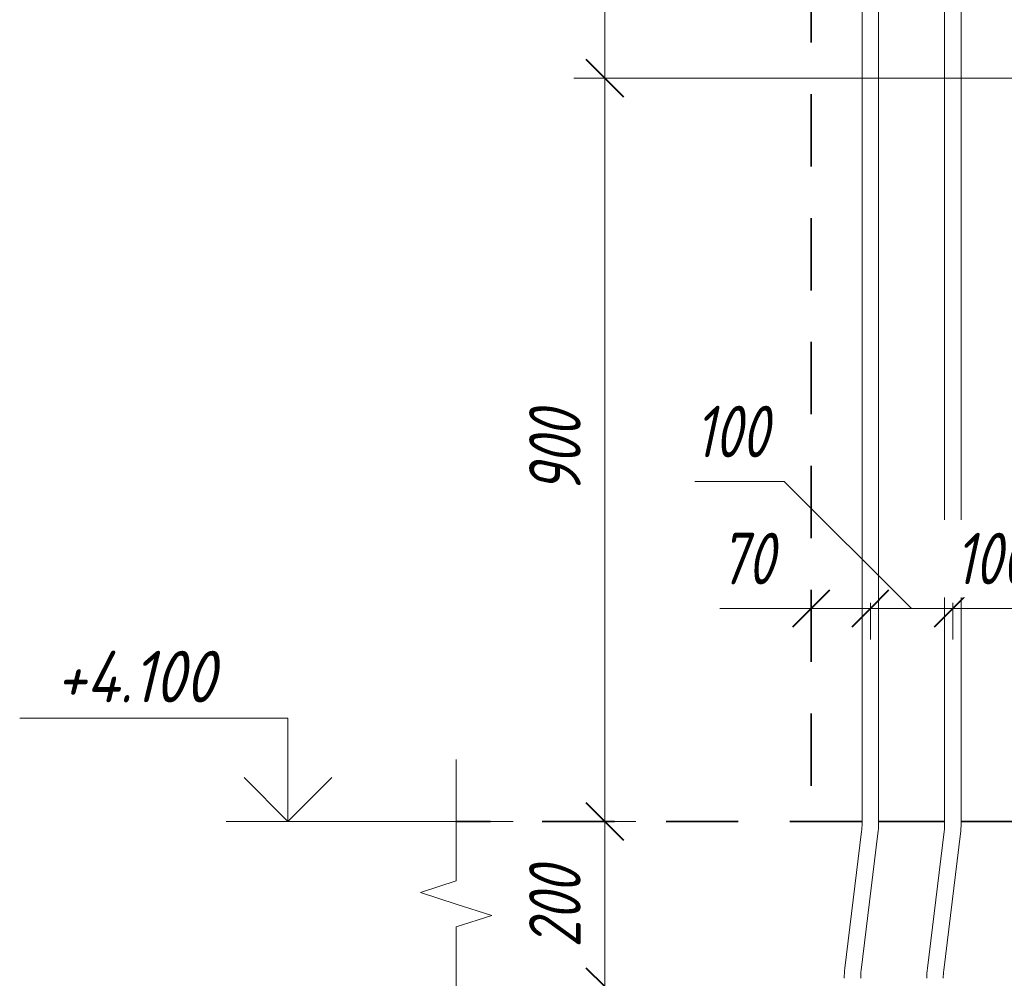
# Model space of a CAD drawing. Header units: millimetres. Extents: x 55419 to 67997, y -118926 to 7424.
# Tile 27 of 38: x 58876 to 60069, y 3910 to 5071. Entities that reach past the tile are written whole.
import ezdxf

# ---------------------------------------------------------------- set-up
doc = ezdxf.new("R2010")
doc.units = ezdxf.units.MM
doc.linetypes.add('01 Штриховая _4 мм_', pattern=[150, 87.5, -62.5])
for name, color, linetype, lineweight in [('A-____-____-DIMS', 211, 'Continuous', 9), ('A-____-____-DIMS-25', 211, 'Continuous', 9), ('A-____-NOTE-TEXT', 131, 'Continuous', 20), ('A-DETL-GENF-OTLN', 92, 'Continuous', 20), ('A-FLOR-____-MCUT', 192, 'Continuous', 50), ('G-____-____-DIMS', 111, 'Continuous', 9), ('S-COLS-____-OTLN', 52, 'Continuous', 20), ('S-RBAR-____-OTLN', 171, 'Continuous', 100)]:
    doc.layers.add(name, color=color, linetype=linetype, lineweight=lineweight)
doc.styles.add('GOST Common_I_5', font='GOST_Common Italic.ttf', dxfattribs={"width": 0.8, "height": 62.5})
doc.styles.add('GOST Common_I_6', font='GOST_Common Italic.ttf', dxfattribs={"width": 0.9, "height": 62.5})
doc.dimstyles.new('ADSK_Округление_5мм__Узкий__3', dxfattribs={"dimscale": 304.8, "dimtxt": 0.206224, "dimasz": 0.147638, "dimexe": 0.123031, "dimexo": 0.000269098, "dimgap": 0.032808, "dimtad": 1, "dimdec": 0, "dimlfac": 304.8, "dimrnd": 5, "dimdsep": 46, "dimtxsty": 'GOST Common_I_5', "dimblk1": 'OBLIQUE', "dimblk2": 'OBLIQUE', "dimsah": 1, "dimcen": 0.09, "dimdle": 0.123031, "dimazin": 0, "dimtfac": 1, "dimtdec": 4, "dimtix": 1, "dimtmove": 1, "dimatfit": 3, "dimfxl": 1, "dimtvp": 1, "dimtfill": 1, "dimtolj": 1, "dimtzin": 0, "dimlwd": 20, "dimlwe": 20, "dimarcsym": 2})
doc.dimstyles.new('ADSK_Округление_5мм__Узкий__4', dxfattribs={"dimscale": 304.8, "dimtxt": 0.206224, "dimasz": 0.147638, "dimexe": 0.123031, "dimexo": 0.000269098, "dimgap": 0.032808, "dimtad": 1, "dimdec": 0, "dimlfac": 304.8, "dimrnd": 5, "dimdsep": 46, "dimtxsty": 'GOST Common_I_5', "dimblk1": 'OBLIQUE', "dimblk2": 'OBLIQUE', "dimsah": 1, "dimcen": 0.09, "dimdle": 0.123031, "dimazin": 0, "dimtfac": 1, "dimtdec": 4, "dimtix": 1, "dimtmove": 0, "dimatfit": 3, "dimfxl": 1, "dimtvp": 1, "dimtfill": 1, "dimtolj": 1, "dimtzin": 0, "dimlwd": 20, "dimlwe": 20, "dimarcsym": 2})

# ---------------------------------------------------------------- blocks, each defined once
blk = doc.blocks.new('ADSK_Обрыв_Линия - ADSK_Обрыв_линия-1072157-КЖ1_ПЭ_ВЭ1_Армирование_Пилоны_Пм-1_6_1-1')
at = {"layer": 'A-DETL-GENF-OTLN'}
for p, q in [((-1430, 4028.2), (-1430, 4100)), ((-1430, 3900), (-1430, 3972.5))]:
    blk.add_line(p, q, dxfattribs=at)
blk = doc.blocks.new('DIMBLOCK39-КЖ1_ПЭ_ВЭ1_Армирование_Пилоны_Пм-1_6_1-1')
at = {"layer": 'A-____-____-DIMS-25', "lineweight": 20}
for p, q in [((59585, 3937.5), (59585, 3812.5)), ((59585, 3900), (59547.5, 3900)), ((59585, 3900), (59591.8, 3900)), ((59718.3, 3801.5), (59585, 3875)), ((59585, 3850), (59547.5, 3850)), ((59585, 3850), (59833.9, 3850)), ((59718.3, 3718.7), (59718.3, 3801.5))]:
    blk.add_line(p, q, dxfattribs=at)
at = {"layer": 'A-____-____-DIMS-25', "lineweight": 40}
for p, q in [((59585, 3900), (59562.5, 3922.5)), ((59585, 3900), (59607.5, 3877.5)), ((59585, 3850), (59562.5, 3872.5)), ((59585, 3850), (59607.5, 3827.5))]:
    blk.add_line(p, q, dxfattribs=at)
at = {"layer": 'A-____-____-DIMS-25', "color": 0, "lineweight": 20, "insert": (59626.7, 3718.7), "char_height": 62.5, "width": 84.378, "attachment_point": 1, "rotation": 90, "line_spacing_factor": 1.022761, "style": 'GOST Common_I_5', "bg_fill": 3, "box_fill_scale": 1.25, "bg_fill_color": 256, "bg_fill_true_color": 13158600, "bg_fill_transparency": 0}
blk.add_mtext('50', dxfattribs=at)
blk = doc.blocks.new('_Oblique')
at = {"color": 0, "linetype": 'ByBlock', "lineweight": -2}
blk.add_line((-0.5, -0.5), (0.5, 0.5), dxfattribs=at)
blk = doc.blocks.new('DIMBLOCK40-КЖ1_ПЭ_ВЭ1_Армирование_Пилоны_Пм-1_6_1-1')
at = {"layer": 'A-____-____-DIMS-25', "lineweight": 40}
for p, q in [((59585, 4100), (59562.5, 4122.5)), ((59585, 4100), (59607.5, 4077.5)), ((59585, 3900), (59562.5, 3922.5)), ((59585, 3900), (59607.5, 3877.5))]:
    blk.add_line(p, q, dxfattribs=at)
at = {"layer": 'A-____-____-DIMS-25', "lineweight": 20}
for p, q in [((59585, 4100), (59578.2, 4100)), ((59585, 3862.5), (59585, 4100)), ((59585, 4100), (59622.5, 4100)), ((59585, 3900), (59578.2, 3900)), ((59585, 3900), (59622.5, 3900))]:
    blk.add_line(p, q, dxfattribs=at)
at = {"layer": 'A-____-____-DIMS-25', "color": 0, "lineweight": 20, "insert": (59493.3, 3947.3), "char_height": 62.5, "width": 126.567, "attachment_point": 1, "rotation": 90, "line_spacing_factor": 1.022761, "style": 'GOST Common_I_5', "bg_fill": 3, "box_fill_scale": 1.25, "bg_fill_color": 256, "bg_fill_true_color": 13158600, "bg_fill_transparency": 0}
blk.add_mtext('200', dxfattribs=at)
blk = doc.blocks.new('DIMBLOCK41-КЖ1_ПЭ_ВЭ1_Армирование_Пилоны_Пм-1_6_1-1')
at = {"layer": 'A-____-____-DIMS-25', "lineweight": 40}
for p, q in [((59585, 5000), (59562.5, 5022.5)), ((59585, 5000), (59607.5, 4977.5)), ((59585, 4100), (59562.5, 4122.5)), ((59585, 4100), (59607.5, 4077.5))]:
    blk.add_line(p, q, dxfattribs=at)
at = {"layer": 'A-____-____-DIMS-25', "lineweight": 20}
for p, q in [((59585, 5000), (59547.5, 5000)), ((59585, 4100), (59585, 5000)), ((59585, 5000), (60350, 5000)), ((59585, 4100), (59578.2, 4100)), ((59585, 4100), (59622.5, 4100))]:
    blk.add_line(p, q, dxfattribs=at)
at = {"layer": 'A-____-____-DIMS-25', "color": 0, "lineweight": 20, "insert": (59493.3, 4497.3), "char_height": 62.5, "width": 126.567, "attachment_point": 1, "rotation": 90, "line_spacing_factor": 1.022761, "style": 'GOST Common_I_5', "bg_fill": 3, "box_fill_scale": 1.25, "bg_fill_color": 256, "bg_fill_true_color": 13158600, "bg_fill_transparency": 0}
blk.add_mtext('900', dxfattribs=at)
blk = doc.blocks.new('DIMBLOCK42-КЖ1_ПЭ_ВЭ1_Армирование_Пилоны_Пм-1_6_1-1')
at = {"layer": 'A-____-____-DIMS-25', "lineweight": 40}
for p, q in [((59585, 5900), (59562.5, 5922.5)), ((59585, 5900), (59607.5, 5877.5)), ((59585, 5000), (59562.5, 5022.5)), ((59585, 5000), (59607.5, 4977.5))]:
    blk.add_line(p, q, dxfattribs=at)
at = {"layer": 'A-____-____-DIMS-25', "lineweight": 20}
for p, q in [((59585, 5900), (59547.5, 5900)), ((59585, 5000), (59585, 5900)), ((59585, 5900), (60200, 5900)), ((59585, 5000), (59547.5, 5000)), ((59585, 5000), (60350, 5000))]:
    blk.add_line(p, q, dxfattribs=at)
at = {"layer": 'A-____-____-DIMS-25', "color": 0, "lineweight": 20, "insert": (59493.3, 5397.3), "char_height": 62.5, "width": 126.567, "attachment_point": 1, "rotation": 90, "line_spacing_factor": 1.022761, "style": 'GOST Common_I_5', "bg_fill": 3, "box_fill_scale": 1.25, "bg_fill_color": 256, "bg_fill_true_color": 13158600, "bg_fill_transparency": 0}
blk.add_mtext('900', dxfattribs=at)
blk = doc.blocks.new('DIMBLOCK44-КЖ1_ПЭ_ВЭ1_Армирование_Пилоны_Пм-1_6_1-1')
at = {"layer": 'A-____-____-DIMS-25', "lineweight": 40}
for p, q in [((59835, 4357.9), (59857.5, 4380.4)), ((59906.7, 4357.9), (59929.2, 4380.4)), ((59835, 4357.9), (59812.5, 4335.4)), ((59906.7, 4357.9), (59884.2, 4335.4))]:
    blk.add_line(p, q, dxfattribs=at)
at = {"layer": 'A-____-____-DIMS-25', "lineweight": 20}
for p, q in [((59724.2, 4357.9), (59807, 4357.9)), ((59797.5, 4357.9), (59906.7, 4357.9)), ((59807, 4357.9), (59870.8, 4357.9)), ((59835, 4357.9), (59835, 4364.7)), ((59835, 4357.9), (59835, 4320.4)), ((59906.7, 4357.9), (59906.7, 4364.7)), ((59906.7, 4357.9), (59906.7, 4320.4))]:
    blk.add_line(p, q, dxfattribs=at)
at = {"layer": 'A-____-____-DIMS-25', "color": 0, "lineweight": 20, "insert": (59724.2, 4449.6), "char_height": 62.5, "width": 84.378, "attachment_point": 1, "line_spacing_factor": 1.022761, "style": 'GOST Common_I_5', "bg_fill": 3, "box_fill_scale": 1.25, "bg_fill_color": 256, "bg_fill_true_color": 13158600, "bg_fill_transparency": 0}
blk.add_mtext('70', dxfattribs=at)
blk = doc.blocks.new('DIMBLOCK45-КЖ1_ПЭ_ВЭ1_Армирование_Пилоны_Пм-1_6_1-1')
at = {"layer": 'A-____-____-DIMS-25', "lineweight": 20}
for p, q in [((59694, 4511.8), (59802.4, 4511.8)), ((59802.4, 4511.8), (59956.7, 4357.9)), ((59906.7, 4357.9), (59906.7, 4364.7)), ((59906.7, 4357.9), (60006.7, 4357.9)), ((59906.7, 4357.9), (59906.7, 4320.4)), ((60006.7, 4357.9), (60006.7, 4364.7)), ((60006.7, 4357.9), (60006.7, 4320.4))]:
    blk.add_line(p, q, dxfattribs=at)
at = {"layer": 'A-____-____-DIMS-25', "lineweight": 40}
for p, q in [((59906.7, 4357.9), (59929.2, 4380.4)), ((60006.7, 4357.9), (60029.2, 4380.4)), ((59906.7, 4357.9), (59884.2, 4335.4)), ((60006.7, 4357.9), (59984.2, 4335.4))]:
    blk.add_line(p, q, dxfattribs=at)
at = {"layer": 'A-____-____-DIMS-25', "color": 0, "lineweight": 20, "insert": (59694, 4603.4), "char_height": 62.5, "width": 115.061, "attachment_point": 1, "line_spacing_factor": 1.022761, "style": 'GOST Common_I_5', "bg_fill": 3, "box_fill_scale": 1.25, "bg_fill_color": 256, "bg_fill_true_color": 13158600, "bg_fill_transparency": 0}
blk.add_mtext('100', dxfattribs=at)
blk = doc.blocks.new('DIMBLOCK46-КЖ1_ПЭ_ВЭ1_Армирование_Пилоны_Пм-1_6_1-1')
at = {"layer": 'A-____-____-DIMS-25', "lineweight": 40}
for p, q in [((60006.7, 4357.9), (60029.2, 4380.4)), ((60107.7, 4357.9), (60130.2, 4380.4)), ((60006.7, 4357.9), (59984.2, 4335.4)), ((60107.7, 4357.9), (60085.2, 4335.4))]:
    blk.add_line(p, q, dxfattribs=at)
at = {"layer": 'A-____-____-DIMS-25', "lineweight": 20}
for p, q in [((60006.7, 4357.9), (60006.7, 4364.7)), ((60006.7, 4357.9), (60107.7, 4357.9)), ((60006.7, 4357.9), (60006.7, 4320.4)), ((60107.7, 4357.9), (60107.7, 4364.7)), ((60107.7, 4357.9), (60107.7, 4320.4))]:
    blk.add_line(p, q, dxfattribs=at)
at = {"layer": 'A-____-____-DIMS-25', "color": 0, "lineweight": 20, "insert": (60009.2, 4449.6), "char_height": 62.5, "width": 115.061, "attachment_point": 1, "line_spacing_factor": 1.022761, "style": 'GOST Common_I_5', "bg_fill": 3, "box_fill_scale": 1.25, "bg_fill_color": 256, "bg_fill_true_color": 13158600, "bg_fill_transparency": 0}
blk.add_mtext('100', dxfattribs=at)
blk = doc.blocks.new('Высотные отметки - Стрелка вверх-6399-КЖ1_ПЭ_ВЭ1_Армирование_Пилоны_Пм-1_6_1-1')
at = {"layer": 'A-____-NOTE-TEXT'}
for p, q in [((-1633.8, 4225), (-1958.8, 4225)), ((-1633.8, 4100), (-1633.8, 4225)), ((-1633.8, 4100), (-1686.8, 4153)), ((-1633.8, 4100), (-1580.8, 4153)), ((-1558.8, 4100), (-1708.8, 4100))]:
    blk.add_line(p, q, dxfattribs=at)

msp = doc.modelspace()

# ---------------------------------------------------------------- linework, layer by layer
at = {"layer": 'A-____-NOTE-TEXT'}
for p, q in [((59405.0166, 4100), (59405.0166, 4175)), ((59405.0166, 4028.1543), (59361.6915, 4014.0772)), ((59361.6915, 4014.0772), (59405.0166, 4000)), ((59405.0166, 4000), (59448.3178, 3986.25)), ((59405.0166, 3972.5), (59448.3178, 3986.25))]:
    msp.add_line(p, q, dxfattribs=at)
at = {"layer": 'A-FLOR-____-MCUT', "linetype": '01 Штриховая _4 мм_', "lineweight": 35}
for p, q in [((59896.6685, 4100), (59405.0166, 4100)), ((59996.6685, 4100), (59916.6685, 4100)), ((60097.46, 4100), (60016.6685, 4100))]:
    msp.add_line(p, q, dxfattribs=at)
at = {"layer": 'G-____-____-DIMS', "lineweight": 20}
msp.add_line((59474.1427, 4100), (59201.2334, 4100), dxfattribs=at)
at = {"layer": 'S-COLS-____-OTLN', "linetype": '01 Штриховая _4 мм_', "lineweight": 35}
msp.add_line((59835.0169, 6480.5789), (59835.0169, 4100.0496), dxfattribs=at)
at = {"layer": 'S-RBAR-____-OTLN', "lineweight": 20}
for p, q in [((59896.6685, 6081.2683), (59896.6685, 4097.3846)), ((59916.6685, 6081.2683), (59916.6685, 4097.3846)), ((59996.6685, 6081.2683), (59996.6685, 4097.3846)), ((60016.6685, 6081.2683), (60016.6685, 4097.3846)), ((59896.0722, 4087.635), (59875.7623, 3922.2243)), ((59915.9231, 4085.1976), (59895.6132, 3919.7869)), ((59996.0722, 4087.635), (59975.7623, 3922.2243)), ((60015.9231, 4085.1976), (59995.6132, 3919.7869))]:
    msp.add_line(p, q, dxfattribs=at)
for centre, radius, start, end in [((59816.6685, 4097.3846), 80, 353, 0), ((59816.6685, 4097.3846), 100, 353, 0), ((59916.6685, 4097.3846), 80, 353, 0), ((59916.6685, 4097.3846), 100, 353, 360), ((59975.0169, 3910.0374), 100, 173, 180), ((59975.0169, 3910.0374), 80, 173, 180), ((60075.0169, 3910.0374), 100, 173, 180), ((60075.0169, 3910.0374), 80, 173, 180)]:
    msp.add_arc(centre, radius, start, end, dxfattribs=at)

# ---------------------------------------------------------------- block references
at = {"layer": 'A-____-NOTE-TEXT'}
msp.add_blockref('Высотные отметки - Стрелка вверх-6399-КЖ1_ПЭ_ВЭ1_Армирование_Пилоны_Пм-1_6_1-1', (60835.0166, 0), dxfattribs=at)
at = {"layer": 'A-DETL-GENF-OTLN'}
msp.add_blockref('ADSK_Обрыв_Линия - ADSK_Обрыв_линия-1072157-КЖ1_ПЭ_ВЭ1_Армирование_Пилоны_Пм-1_6_1-1', (60835.0166, 0), dxfattribs=at)

# ---------------------------------------------------------------- texts
at = {"layer": 'G-____-____-DIMS', "lineweight": 20, "insert": (58920.0072, 4306.6768), "char_height": 62.5, "width": 254.942836, "attachment_point": 1, "line_spacing_factor": 1.022761, "style": 'GOST Common_I_6', "bg_fill": 3, "box_fill_scale": 1.25, "bg_fill_color": 256, "bg_fill_true_color": 13158600, "bg_fill_transparency": 0}
msp.add_mtext('+4.100', dxfattribs=at)

# ---------------------------------------------------------------- dimensions: what is measured, and where the dimension line sits
at = {"layer": 'A-____-____-DIMS', "lineweight": 20}
dim = msp.add_linear_dim(base=(59584.9903, 3850), p1=(59616.8101, 3900), p2=(59858.9255, 3850), angle=90, dimstyle='ADSK_Округление_5мм__Узкий__3', override={"dimpost": '<>', "dimfxl": 247.224367}, dxfattribs=at)
dim.commit()
dim.dimension.update_dxf_attribs({"geometry": 'DIMBLOCK39-КЖ1_ПЭ_ВЭ1_Армирование_Пилоны_Пм-1_6_1-1', "text_midpoint": (59668.3173, 3760.8587), "dimtype": 160, "text_rotation": 90})

# ---------------------------------------------------------------- next in the draw order: dimensions: what is measured, and where the dimension line sits
dim = msp.add_linear_dim(base=(59584.9903, 4100), p1=(59553.1705, 3900), p2=(59553.1705, 4100), angle=90, dimstyle='ADSK_Округление_5мм__Узкий__4', override={"dimpost": '<>', "dimfxl": 200}, dxfattribs=at)
dim.commit()
dim.dimension.update_dxf_attribs({"geometry": 'DIMBLOCK40-КЖ1_ПЭ_ВЭ1_Армирование_Пилоны_Пм-1_6_1-1', "text_midpoint": (59543.7403, 4000)})

# ---------------------------------------------------------------- next in the draw order: dimensions: what is measured, and where the dimension line sits
dim = msp.add_linear_dim(base=(59584.9903, 5000), p1=(59553.1705, 4100), p2=(60375.0169, 5000), angle=90, dimstyle='ADSK_Округление_5мм__Узкий__4', override={"dimpost": '<>', "dimfxl": 1218.782829}, dxfattribs=at)
dim.commit()
dim.dimension.update_dxf_attribs({"geometry": 'DIMBLOCK41-КЖ1_ПЭ_ВЭ1_Армирование_Пилоны_Пм-1_6_1-1', "text_midpoint": (59543.3378, 4550)})

# ---------------------------------------------------------------- next in the draw order: dimensions: what is measured, and where the dimension line sits
dim = msp.add_linear_dim(base=(59584.9903, 5900), p1=(60375.0169, 5000), p2=(60225.0169, 5900), angle=90, dimstyle='ADSK_Округление_5мм__Узкий__4', override={"dimpost": '<>', "dimfxl": 912.41438}, dxfattribs=at)
dim.commit()
dim.dimension.update_dxf_attribs({"geometry": 'DIMBLOCK42-КЖ1_ПЭ_ВЭ1_Армирование_Пилоны_Пм-1_6_1-1', "text_midpoint": (59543.3378, 5450)})
dim = msp.add_linear_dim(base=(59906.6685, 4357.9077), p1=(59835.0169, 4389.7276), p2=(59906.6685, 4389.7276), dimstyle='ADSK_Округление_5мм__Узкий__3', override={"dimpost": '<>', "dimfxl": 71.651574}, dxfattribs=at)
dim.commit()
dim.dimension.update_dxf_attribs({"geometry": 'DIMBLOCK44-КЖ1_ПЭ_ВЭ1_Армирование_Пилоны_Пм-1_6_1-1', "text_midpoint": (59766.3737, 4407.9179), "dimtype": 160})

# ---------------------------------------------------------------- next in the draw order: dimensions: what is measured, and where the dimension line sits
dim = msp.add_linear_dim(base=(60006.6685, 4357.9077), p1=(59906.6685, 4389.7276), p2=(60006.6685, 4389.7276), dimstyle='ADSK_Округление_5мм__Узкий__3', override={"dimpost": '<>', "dimfxl": 100}, dxfattribs=at)
dim.commit()
dim.dimension.update_dxf_attribs({"geometry": 'DIMBLOCK45-КЖ1_ПЭ_ВЭ1_Армирование_Пилоны_Пм-1_6_1-1', "text_midpoint": (59751.5652, 4561.7601), "dimtype": 160})

# ---------------------------------------------------------------- next in the draw order: dimensions: what is measured, and where the dimension line sits
dim = msp.add_linear_dim(base=(60107.6685, 4357.9077), p1=(60006.6685, 4389.7276), p2=(60107.6685, 4389.7276), dimstyle='ADSK_Округление_5мм__Узкий__4', override={"dimpost": '<>', "dimfxl": 101}, dxfattribs=at)
dim.commit()
dim.dimension.update_dxf_attribs({"geometry": 'DIMBLOCK46-КЖ1_ПЭ_ВЭ1_Армирование_Пилоны_Пм-1_6_1-1', "text_midpoint": (60057.1685, 4399.5602)})

doc.saveas('drawing.dxf')
